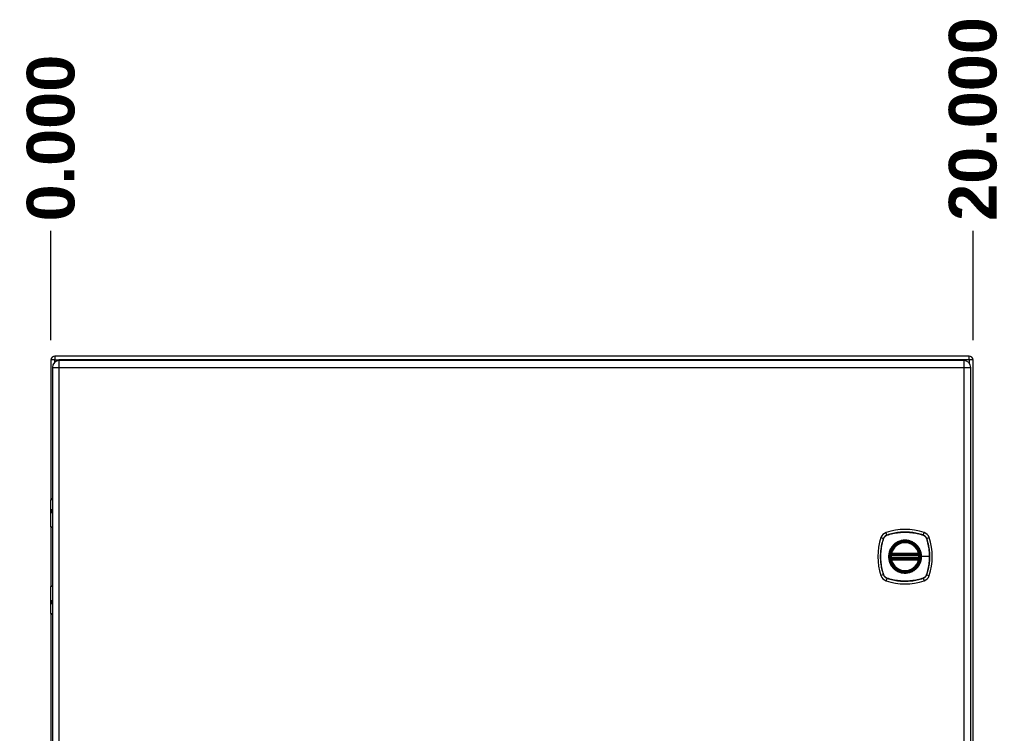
# Model space of a CAD drawing. Header units: inches. Extents: x 0 to 144, y -11 to 93.
# Tile 8 of 14: x 61 to 82, y 51 to 66. Entities that reach past the tile are written whole.
import ezdxf

# ---------------------------------------------------------------- set-up
doc = ezdxf.new("R2010")
doc.units = ezdxf.units.IN
doc.header["$LTSCALE"] = 8.616264
doc.header["$MEASUREMENT"] = 0
for name, color, linetype, lineweight in [('Dimensions(ANSI)', 7, 'Continuous', 25), ('Visible Edges(ANSI)', 7, 'Continuous', 25), ('Visible Tangent Edges(ANSI)', 7, 'Continuous', 25)]:
    doc.layers.add(name, color=color, linetype=linetype, lineweight=lineweight)
doc.styles.add('Dimension-ANSI', font='arialbd.ttf')
doc.dimstyles.new('INCH-ANSI-VERTICAL', dxfattribs={"dimscale": 8.616264, "dimtxt": 0.12, "dimasz": 0.098425, "dimexe": 0.04, "dimexo": 0.04, "dimgap": 0.031496, "dimtad": 0, "dimtih": 1, "dimtoh": 1, "dimdec": 3, "dimzin": 0, "dimdsep": 46, "dimtxsty": 'Dimension-ANSI', "dimcen": 0.09, "dimdle": 0.312, "dimclrd": 179, "dimclre": 179, "dimclrt": 7, "dimadec": 1, "dimazin": 0, "dimtfac": 1, "dimtdec": 3, "dimtofl": 0, "dimtmove": 0, "dimatfit": 3, "dimfxl": 1, "dimtolj": 1, "dimtzin": 4, "dimlwd": 25, "dimlwe": 25, "dimarcsym": 0})

# ---------------------------------------------------------------- blocks, each defined once
blk = doc.blocks.new('*D16')
at = {"layer": 'Defpoints', "color": 0, "linetype": 'Continuous', "transparency": 16777216}
for p in [(61.792, 61.817), (61.792, 59.103), (61.792, 59.103)]:
    blk.add_point(p, dxfattribs=at)
at = {"layer": 'Dimensions(ANSI)', "color": 179, "linetype": 'Continuous', "lineweight": 25, "true_color": 0x262658, "transparency": 16777216}
blk.add_line((61.792, 59.448), (61.792, 61.817), dxfattribs=at)
at = {"layer": 'Dimensions(ANSI)', "color": 7, "linetype": 'Continuous', "lineweight": 25, "transparency": 16777216, "insert": (61.792, 63.83), "char_height": 1.034, "attachment_point": 5, "rotation": 90, "style": 'Dimension-ANSI'}
blk.add_mtext('\\A1;0.000', dxfattribs=at)
blk = doc.blocks.new('*D17')
at = {"layer": 'Defpoints', "color": 0, "linetype": 'Continuous', "transparency": 16777216}
for p in [(81.794, 61.817), (61.792, 59.103), (81.794, 59.103)]:
    blk.add_point(p, dxfattribs=at)
at = {"layer": 'Dimensions(ANSI)', "color": 179, "linetype": 'Continuous', "lineweight": 25, "true_color": 0x262658, "transparency": 16777216}
blk.add_line((81.794, 59.448), (81.794, 61.817), dxfattribs=at)
at = {"layer": 'Dimensions(ANSI)', "color": 7, "linetype": 'Continuous', "lineweight": 25, "transparency": 16777216, "insert": (81.794, 64.244), "char_height": 1.034, "attachment_point": 5, "rotation": 90, "style": 'Dimension-ANSI'}
blk.add_mtext('\\A1;20.000', dxfattribs=at)

msp = doc.modelspace()

# ---------------------------------------------------------------- linework, layer by layer
at = {"layer": 'Visible Edges(ANSI)'}
for p, q in [((61.7924, 59.019), (61.7924, 55.9947)), ((81.7104, 59.103), (61.8764, 59.103)), ((81.598, 59.0045), (61.97, 59.0045)), ((81.7944, 39.185), (81.7944, 59.019)), ((61.824, 58.8585), (61.824, 39.3455)), ((81.744, 39.3455), (81.744, 58.8585)), ((61.7895, 55.3998), (61.7895, 55.9845)), ((61.8092, 56.0042), (61.824, 56.0042)), ((61.824, 55.76), (61.8208, 55.76)), ((61.8208, 55.7167), (61.824, 55.7167)), ((61.7924, 55.3907), (61.7924, 54.1174)), ((61.824, 55.384), (61.8053, 55.384)), ((80.0231, 54.7934), (80.6167, 54.7934)), ((80.6167, 54.7147), (80.0231, 54.7147)), ((80.0272, 54.8132), (80.6126, 54.8132)), ((80.6126, 54.6948), (80.0272, 54.6948)), ((61.7895, 53.5236), (61.7895, 54.1083)), ((61.8053, 54.1241), (61.824, 54.1241)), ((61.824, 53.7913), (61.8208, 53.7913)), ((61.8208, 53.748), (61.824, 53.748)), ((61.7924, 53.5134), (61.7924, 44.6905)), ((61.824, 53.5039), (61.8092, 53.5039))]:
    msp.add_line(p, q, dxfattribs=at)
at = {"layer": 'Visible Edges(ANSI)', "flags": 128}
for points in [[(80.0114, 54.8072), (80.0114, 54.8072), (80.0114, 54.807), (80.0113, 54.8068), (80.0113, 54.8064), (80.0112, 54.8059), (80.0111, 54.8053), (80.011, 54.8047), (80.0109, 54.8039), (80.0107, 54.8031), (80.0106, 54.8021), (80.0104, 54.8011), (80.0103, 54.8), (80.0101, 54.7988), (80.0099, 54.7976), (80.0097, 54.7963), (80.0095, 54.7949), (80.0094, 54.7935), (80.0092, 54.792), (80.009, 54.7905), (80.0088, 54.789), (80.0087, 54.7874), (80.0085, 54.7859), (80.0083, 54.7843), (80.0082, 54.7827)], [(80.0082, 54.7254), (80.0083, 54.7238), (80.0085, 54.7222), (80.0087, 54.7206), (80.0088, 54.719), (80.009, 54.7175), (80.0092, 54.716), (80.0094, 54.7145), (80.0096, 54.7131), (80.0097, 54.7118), (80.0099, 54.7105), (80.0101, 54.7092), (80.0103, 54.708), (80.0104, 54.7069), (80.0106, 54.7059), (80.0107, 54.705), (80.0109, 54.7041), (80.011, 54.7034), (80.0111, 54.7027), (80.0112, 54.7022), (80.0113, 54.7017), (80.0113, 54.7013), (80.0114, 54.7011), (80.0114, 54.7009), (80.0114, 54.7008)], [(80.6316, 54.7827), (80.6315, 54.7843), (80.6313, 54.7859), (80.6311, 54.7874), (80.631, 54.789), (80.6308, 54.7905), (80.6306, 54.792), (80.6304, 54.7935), (80.6302, 54.7949), (80.6301, 54.7963), (80.6299, 54.7976), (80.6297, 54.7988), (80.6295, 54.8), (80.6294, 54.8011), (80.6292, 54.8021), (80.6291, 54.8031), (80.6289, 54.8039), (80.6288, 54.8047), (80.6287, 54.8053), (80.6286, 54.8059), (80.6285, 54.8064), (80.6284, 54.8068), (80.6284, 54.807), (80.6284, 54.8072), (80.6284, 54.8072)], [(80.6284, 54.7008), (80.6284, 54.7009), (80.6284, 54.7011), (80.6284, 54.7013), (80.6285, 54.7017), (80.6286, 54.7022), (80.6287, 54.7027), (80.6288, 54.7034), (80.6289, 54.7041), (80.6291, 54.705), (80.6292, 54.7059), (80.6294, 54.7069), (80.6295, 54.708), (80.6297, 54.7092), (80.6299, 54.7105), (80.6301, 54.7118), (80.6302, 54.7131), (80.6304, 54.7145), (80.6306, 54.716), (80.6308, 54.7175), (80.631, 54.719), (80.6311, 54.7206), (80.6313, 54.7222), (80.6315, 54.7238), (80.6316, 54.7254)]]:
    msp.add_lwpolyline(points, dxfattribs=at)
at = {"layer": 'Visible Edges(ANSI)'}
for radius in [0.3199, 0.315]:
    msp.add_circle((80.3199, 54.754), radius, dxfattribs=at)
for centre, radius, start, end in [((61.8764, 59.019), 0.084, 90, 180), ((61.97, 58.8585), 0.146, 90, 180), ((81.598, 58.8585), 0.146, 0, 90), ((81.7104, 59.019), 0.084, 0, 90), ((61.8092, 55.9845), 0.0197, 90, 180), ((61.8053, 55.3998), 0.0157, 180, 270), ((80.3199, 54.065), 1.2797, 71.22784, 108.77216), ((81.0089, 54.754), 1.2797, 161.22784, 198.77216), ((79.9651, 55.1088), 0.1772, 108.77216, 161.22784), ((80.6747, 55.1088), 0.1772, 18.77216, 71.22784), ((79.6308, 54.754), 1.2797, 341.22784, 18.77216), ((80.3199, 54.754), 0.313, 13.63439, 166.36561), ((80.3199, 54.754), 0.313, 174.74991, 185.25009), ((80.0231, 54.8052), 0.0118, 170.21598, 270), ((80.0231, 54.7029), 0.0118, 90, 189.78402), ((80.3199, 54.754), 0.313, 166.36561, 170.21598), ((80.3199, 54.754), 0.313, 189.78402, 193.63439), ((80.0272, 54.825), 0.0118, 166.36561, 270), ((80.0272, 54.683), 0.0118, 90, 193.63439), ((80.3199, 54.754), 0.313, 193.63439, 346.36561), ((80.6126, 54.825), 0.0118, 270, 13.63439), ((80.6126, 54.683), 0.0118, 346.36561, 90), ((80.6167, 54.8052), 0.0118, 270, 9.78402), ((80.6167, 54.7029), 0.0118, 350.21598, 90), ((80.3199, 54.754), 0.313, 9.78402, 13.63439), ((80.3199, 54.754), 0.313, 346.36561, 350.21598), ((80.3199, 54.754), 0.313, 354.74991, 5.25009), ((79.9651, 54.3993), 0.1772, 198.77216, 251.22784), ((80.6747, 54.3993), 0.1772, 288.77216, 341.22784), ((61.8053, 54.1083), 0.0157, 90, 180), ((80.3199, 55.4431), 1.2797, 251.22784, 288.77216), ((61.8092, 53.5236), 0.0197, 180, 270)]:
    msp.add_arc(centre, radius, start, end, dxfattribs=at)
at = {"layer": 'Visible Tangent Edges(ANSI)'}
for p, q in [((61.8764, 59.019), (61.7924, 59.019)), ((61.8764, 59.103), (61.8764, 59.019)), ((61.8764, 58.9705), (61.8764, 59.019)), ((61.8764, 59.019), (61.9604, 59.019)), ((81.7104, 59.019), (61.9604, 59.019)), ((61.97, 58.8585), (61.97, 59.0045)), ((81.598, 59.0045), (81.598, 58.8585)), ((81.7104, 59.019), (81.7104, 59.103)), ((81.7944, 59.019), (81.7104, 59.019)), ((81.7104, 59.019), (81.7104, 58.9517)), ((61.824, 58.8585), (61.97, 58.8585)), ((61.97, 58.8585), (81.598, 58.8585)), ((61.97, 39.3455), (61.97, 58.8585)), ((81.598, 58.8585), (81.744, 58.8585)), ((81.598, 58.8585), (81.598, 39.3455)), ((61.824, 55.9845), (61.7895, 55.9845)), ((61.8122, 55.7699), (61.824, 55.7699)), ((61.824, 55.7069), (61.8122, 55.7069)), ((61.7895, 55.3998), (61.824, 55.3998)), ((79.7974, 55.1658), (79.8523, 55.1472)), ((79.8542, 55.1461), (79.8543, 55.1465)), ((79.9268, 55.2217), (79.9081, 55.2766)), ((79.9274, 55.2196), (79.9279, 55.2197)), ((80.7119, 55.2197), (80.7123, 55.2196)), ((80.713, 55.2217), (80.7317, 55.2766)), ((80.7855, 55.1465), (80.7856, 55.1461)), ((80.7875, 55.1472), (80.8424, 55.1658)), ((80.0199, 54.7816), (80.0082, 54.7827)), ((80.0199, 54.7265), (80.0082, 54.7254)), ((80.0174, 54.8062), (80.0114, 54.8072)), ((80.0114, 54.7008), (80.0174, 54.7019)), ((80.0157, 54.8278), (80.0272, 54.825)), ((80.0272, 54.683), (80.0157, 54.6803)), ((80.0199, 54.7816), (80.6198, 54.7816)), ((80.6198, 54.7265), (80.0199, 54.7265)), ((80.0231, 54.7934), (80.0231, 54.8035)), ((80.0231, 54.7046), (80.0231, 54.7147)), ((80.0272, 54.8132), (80.0272, 54.825)), ((80.6126, 54.825), (80.0272, 54.825)), ((80.0272, 54.8033), (80.0272, 54.8132)), ((80.0272, 54.8033), (80.6126, 54.8033)), ((80.0272, 54.6948), (80.0272, 54.7048)), ((80.6126, 54.7048), (80.0272, 54.7048)), ((80.0272, 54.683), (80.0272, 54.6948)), ((80.0272, 54.683), (80.6126, 54.683)), ((80.6126, 54.825), (80.6241, 54.8278)), ((80.6126, 54.825), (80.6126, 54.8132)), ((80.6126, 54.8132), (80.6126, 54.8033)), ((80.6126, 54.7048), (80.6126, 54.6948)), ((80.6126, 54.6948), (80.6126, 54.683)), ((80.6241, 54.6803), (80.6126, 54.683)), ((80.6167, 54.8035), (80.6167, 54.7934)), ((80.6167, 54.7147), (80.6167, 54.7046)), ((80.6316, 54.7827), (80.6198, 54.7816)), ((80.6316, 54.7254), (80.6198, 54.7265)), ((80.6284, 54.8072), (80.6224, 54.8062)), ((80.6224, 54.7019), (80.6284, 54.7008)), ((80.6721, 54.754), (80.6768, 54.754)), ((80.8508, 54.754), (80.6768, 54.754)), ((79.8523, 54.3609), (79.7974, 54.3422)), ((79.8543, 54.3616), (79.8542, 54.362)), ((79.9268, 54.2864), (79.9081, 54.2315)), ((79.9279, 54.2883), (79.9274, 54.2885)), ((80.7123, 54.2885), (80.7119, 54.2883)), ((80.713, 54.2864), (80.7317, 54.2315)), ((80.7856, 54.362), (80.7855, 54.3616)), ((80.7875, 54.3609), (80.8424, 54.3422)), ((61.824, 54.1083), (61.7895, 54.1083)), ((61.8122, 53.8012), (61.824, 53.8012)), ((61.824, 53.7382), (61.8122, 53.7382)), ((61.7895, 53.5236), (61.824, 53.5236))]:
    msp.add_line(p, q, dxfattribs=at)
at = {"layer": 'Visible Tangent Edges(ANSI)', "flags": 128}
for points in [[(61.8122, 55.7699), (61.81, 55.7697), (61.808, 55.769), (61.8062, 55.7678), (61.8045, 55.7661), (61.803, 55.7639), (61.8017, 55.7613), (61.8006, 55.7582), (61.7997, 55.7547), (61.799, 55.7509), (61.7985, 55.7469), (61.7982, 55.7427), (61.7981, 55.7384), (61.7982, 55.7341), (61.7985, 55.7298), (61.799, 55.7258), (61.7997, 55.722), (61.8006, 55.7186), (61.8017, 55.7155), (61.803, 55.7129), (61.8045, 55.7107), (61.8062, 55.709), (61.8081, 55.7079), (61.8101, 55.7071), (61.8122, 55.7069)], [(61.8208, 55.7167), (61.8188, 55.7169), (61.8169, 55.7174), (61.8152, 55.7182), (61.8136, 55.7194), (61.8122, 55.7208), (61.8109, 55.7226), (61.8099, 55.7248), (61.809, 55.7271), (61.8083, 55.7297), (61.8079, 55.7325), (61.8076, 55.7354), (61.8075, 55.7384), (61.8076, 55.7413), (61.8079, 55.7442), (61.8083, 55.747), (61.809, 55.7496), (61.8098, 55.752), (61.8109, 55.7541), (61.8121, 55.7559), (61.8136, 55.7574), (61.8152, 55.7586), (61.8169, 55.7594), (61.8188, 55.7599), (61.8208, 55.76)], [(79.8523, 55.1472), (79.842, 55.1155), (79.8327, 55.0835), (79.8241, 55.0512), (79.8165, 55.0186), (79.8097, 54.9858), (79.8039, 54.9529), (79.7989, 54.9198), (79.7948, 54.8865), (79.7917, 54.8533), (79.7895, 54.8199), (79.7881, 54.7866), (79.7877, 54.7533), (79.7882, 54.72), (79.7895, 54.6868), (79.7918, 54.6535), (79.795, 54.6204), (79.799, 54.5873), (79.804, 54.5544), (79.8098, 54.5216), (79.8166, 54.489), (79.8242, 54.4566), (79.8327, 54.4245), (79.842, 54.3926), (79.8523, 54.3609)], [(79.8542, 54.362), (79.8439, 54.3936), (79.8345, 54.4254), (79.8259, 54.4574), (79.8182, 54.4897), (79.8114, 54.5222), (79.8055, 54.5549), (79.8005, 54.5877), (79.7964, 54.6207), (79.7932, 54.6537), (79.7909, 54.6869), (79.7895, 54.7201), (79.789, 54.7533), (79.7894, 54.7865), (79.7908, 54.8198), (79.7931, 54.853), (79.7963, 54.8862), (79.8004, 54.9194), (79.8054, 54.9524), (79.8113, 54.9853), (79.8181, 55.0179), (79.8258, 55.0504), (79.8344, 55.0826), (79.8439, 55.1145), (79.8542, 55.1461)], [(79.9268, 55.2217), (79.9225, 55.2201), (79.9182, 55.2184), (79.9141, 55.2166), (79.91, 55.2146), (79.906, 55.2124), (79.9021, 55.2101), (79.8983, 55.2076), (79.8946, 55.205), (79.8909, 55.2023), (79.8874, 55.1994), (79.884, 55.1963), (79.8807, 55.1932), (79.8776, 55.1899), (79.8746, 55.1865), (79.8717, 55.183), (79.8689, 55.1794), (79.8663, 55.1757), (79.8638, 55.1718), (79.8615, 55.1679), (79.8594, 55.1639), (79.8573, 55.1598), (79.8555, 55.1557), (79.8538, 55.1515), (79.8523, 55.1472)], [(79.8543, 55.1465), (79.8559, 55.1507), (79.8576, 55.1548), (79.8594, 55.1589), (79.8614, 55.1628), (79.8636, 55.1668), (79.8659, 55.1706), (79.8683, 55.1743), (79.8709, 55.1779), (79.8736, 55.1815), (79.8764, 55.1849), (79.8794, 55.1882), (79.8825, 55.1915), (79.8857, 55.1945), (79.889, 55.1975), (79.8924, 55.2003), (79.896, 55.2031), (79.8996, 55.2056), (79.9034, 55.2081), (79.9072, 55.2104), (79.9111, 55.2125), (79.9151, 55.2145), (79.9191, 55.2164), (79.9233, 55.2181), (79.9274, 55.2196)], [(80.713, 55.2217), (80.6813, 55.2319), (80.6493, 55.2413), (80.617, 55.2498), (80.5845, 55.2574), (80.5517, 55.2642), (80.5187, 55.2701), (80.4856, 55.275), (80.4524, 55.2791), (80.4191, 55.2822), (80.3858, 55.2845), (80.3525, 55.2858), (80.3192, 55.2862), (80.2859, 55.2858), (80.2526, 55.2844), (80.2194, 55.2821), (80.1862, 55.279), (80.1532, 55.2749), (80.1202, 55.2699), (80.0875, 55.2641), (80.0549, 55.2574), (80.0225, 55.2497), (79.9903, 55.2412), (79.9584, 55.2319), (79.9268, 55.2217)], [(79.9279, 55.2197), (79.9594, 55.23), (79.9912, 55.2395), (80.0233, 55.248), (80.0556, 55.2557), (80.0881, 55.2625), (80.1207, 55.2684), (80.1536, 55.2734), (80.1865, 55.2775), (80.2196, 55.2808), (80.2528, 55.2831), (80.286, 55.2844), (80.3192, 55.2849), (80.3524, 55.2845), (80.3856, 55.2831), (80.4189, 55.2809), (80.4521, 55.2777), (80.4852, 55.2736), (80.5183, 55.2686), (80.5511, 55.2626), (80.5838, 55.2558), (80.6163, 55.2481), (80.6484, 55.2395), (80.6803, 55.23), (80.7119, 55.2197)], [(80.5475, 55.0287), (80.5313, 55.0413), (80.5144, 55.053), (80.4969, 55.0637), (80.4787, 55.0734), (80.46, 55.0821), (80.4408, 55.0897), (80.4213, 55.0962), (80.4015, 55.1015), (80.3814, 55.1056), (80.361, 55.1085), (80.3405, 55.1103), (80.3198, 55.1109), (80.2992, 55.1104), (80.2786, 55.1085), (80.2583, 55.1055), (80.2381, 55.1014), (80.2182, 55.0961), (80.1986, 55.0896), (80.1795, 55.082), (80.1608, 55.0734), (80.1427, 55.0637), (80.1252, 55.053), (80.1084, 55.0413), (80.0923, 55.0287)], [(80.7123, 55.2196), (80.7165, 55.2181), (80.7207, 55.2164), (80.7247, 55.2145), (80.7287, 55.2125), (80.7326, 55.2104), (80.7364, 55.2081), (80.7402, 55.2056), (80.7438, 55.2031), (80.7473, 55.2003), (80.7508, 55.1975), (80.7541, 55.1945), (80.7573, 55.1915), (80.7604, 55.1882), (80.7634, 55.1849), (80.7662, 55.1815), (80.7689, 55.1779), (80.7715, 55.1743), (80.7739, 55.1706), (80.7762, 55.1668), (80.7784, 55.1629), (80.7804, 55.1589), (80.7822, 55.1548), (80.7839, 55.1507), (80.7855, 55.1465)], [(80.7875, 55.1472), (80.786, 55.1515), (80.7843, 55.1557), (80.7824, 55.1598), (80.7804, 55.1639), (80.7783, 55.1679), (80.776, 55.1718), (80.7735, 55.1757), (80.7709, 55.1794), (80.7681, 55.183), (80.7652, 55.1865), (80.7622, 55.1899), (80.759, 55.1932), (80.7558, 55.1963), (80.7524, 55.1994), (80.7489, 55.2023), (80.7452, 55.205), (80.7415, 55.2076), (80.7377, 55.2101), (80.7338, 55.2124), (80.7298, 55.2146), (80.7257, 55.2166), (80.7215, 55.2184), (80.7173, 55.2201), (80.713, 55.2217)], [(80.7856, 55.1461), (80.7909, 55.1303), (80.7959, 55.1145), (80.8007, 55.0986), (80.8053, 55.0827), (80.8097, 55.0667), (80.8139, 55.0506), (80.8179, 55.0345), (80.8216, 55.0183), (80.8251, 55.002), (80.8284, 54.9857), (80.8315, 54.9693), (80.8343, 54.9529), (80.8369, 54.9365), (80.8393, 54.92), (80.8415, 54.9035), (80.8435, 54.8869), (80.8452, 54.8703), (80.8467, 54.8537), (80.8479, 54.8371), (80.8489, 54.8205), (80.8497, 54.8039), (80.8503, 54.7873), (80.8507, 54.7706), (80.8508, 54.754)], [(80.7875, 54.3609), (80.7977, 54.3926), (80.8071, 54.4246), (80.8156, 54.4568), (80.8233, 54.4894), (80.83, 54.5221), (80.8359, 54.5551), (80.8409, 54.5882), (80.8449, 54.6214), (80.8481, 54.6546), (80.8503, 54.6879), (80.8517, 54.7212), (80.8521, 54.7545), (80.8516, 54.7878), (80.8503, 54.8211), (80.848, 54.8543), (80.8448, 54.8875), (80.8408, 54.9207), (80.8358, 54.9536), (80.8299, 54.9865), (80.8232, 55.0191), (80.8156, 55.0515), (80.8071, 55.0836), (80.7977, 55.1155), (80.7875, 55.1472)], [(80.0453, 54.9816), (80.0326, 54.9655), (80.0209, 54.9486), (80.0102, 54.9311), (80.0004, 54.9129), (79.9918, 54.8942), (79.9842, 54.875), (79.9777, 54.8555), (79.9725, 54.8356), (79.9683, 54.8154), (79.9654, 54.7951), (79.9636, 54.7745), (79.963, 54.7539), (79.9636, 54.7333), (79.9654, 54.7128), (79.9683, 54.6925), (79.9725, 54.6724), (79.9778, 54.6525), (79.9843, 54.6328), (79.9919, 54.6136), (80.0005, 54.5949), (80.0102, 54.5769), (80.0209, 54.5594), (80.0326, 54.5426), (80.0453, 54.5265)], [(80.6721, 54.754), (80.6601, 54.6627), (80.6249, 54.5777), (80.5689, 54.5045), (80.496, 54.4489), (80.4109, 54.4138), (80.3195, 54.4019), (80.2284, 54.4139), (80.1433, 54.4492), (80.0704, 54.5051), (80.0148, 54.5778), (79.9797, 54.663), (79.9677, 54.7542), (79.9797, 54.8455), (80.015, 54.9307), (80.0709, 55.0035), (80.1436, 55.0591), (80.2287, 55.0942), (80.3201, 55.1062), (80.4114, 55.0942), (80.4964, 55.0589), (80.5693, 55.0031), (80.6251, 54.9302), (80.6601, 54.8452), (80.6721, 54.754)], [(80.0923, 55.0287), (80.0902, 55.0269), (80.0881, 55.0251), (80.086, 55.0233), (80.0839, 55.0215), (80.0818, 55.0196), (80.0797, 55.0177), (80.0777, 55.0159), (80.0757, 55.014), (80.0737, 55.0121), (80.0717, 55.0101), (80.0697, 55.0082), (80.0677, 55.0062), (80.0657, 55.0043), (80.0638, 55.0023), (80.0619, 55.0003), (80.06, 54.9983), (80.0581, 54.9962), (80.0562, 54.9942), (80.0543, 54.9921), (80.0525, 54.9901), (80.0507, 54.988), (80.0488, 54.9859), (80.047, 54.9838), (80.0453, 54.9816)], [(80.5945, 54.9816), (80.5928, 54.9838), (80.591, 54.9859), (80.5891, 54.988), (80.5873, 54.9901), (80.5855, 54.9921), (80.5836, 54.9942), (80.5817, 54.9962), (80.5798, 54.9983), (80.5779, 55.0003), (80.576, 55.0023), (80.574, 55.0043), (80.5721, 55.0062), (80.5701, 55.0082), (80.5681, 55.0101), (80.5661, 55.0121), (80.5641, 55.014), (80.5621, 55.0159), (80.56, 55.0177), (80.558, 55.0196), (80.5559, 55.0215), (80.5538, 55.0233), (80.5517, 55.0251), (80.5496, 55.0269), (80.5475, 55.0287)], [(80.6768, 54.754), (80.6767, 54.7643), (80.6762, 54.7746), (80.6755, 54.7848), (80.6744, 54.7951), (80.6731, 54.8053), (80.6714, 54.8155), (80.6695, 54.8256), (80.6673, 54.8357), (80.6648, 54.8457), (80.662, 54.8556), (80.6589, 54.8654), (80.6556, 54.8751), (80.652, 54.8847), (80.648, 54.8942), (80.6438, 54.9036), (80.6394, 54.9129), (80.6347, 54.922), (80.6297, 54.931), (80.6244, 54.9399), (80.6189, 54.9486), (80.6132, 54.9571), (80.6072, 54.9655), (80.601, 54.9736), (80.5945, 54.9816)], [(80.0157, 54.8278), (80.0155, 54.8269), (80.0153, 54.826), (80.0151, 54.825), (80.015, 54.8241), (80.0148, 54.8231), (80.0147, 54.8222), (80.0147, 54.8212), (80.0146, 54.8203), (80.0146, 54.8193), (80.0146, 54.8184), (80.0146, 54.8174), (80.0146, 54.8165), (80.0147, 54.8155), (80.0148, 54.8146), (80.0149, 54.8137), (80.0151, 54.8128), (80.0152, 54.8119), (80.0155, 54.811), (80.0157, 54.8102), (80.016, 54.8093), (80.0163, 54.8085), (80.0166, 54.8077), (80.017, 54.8069), (80.0174, 54.8062)], [(80.0174, 54.7019), (80.017, 54.7011), (80.0166, 54.7004), (80.0163, 54.6996), (80.016, 54.6988), (80.0157, 54.6979), (80.0155, 54.6971), (80.0152, 54.6962), (80.0151, 54.6953), (80.0149, 54.6944), (80.0148, 54.6935), (80.0147, 54.6925), (80.0146, 54.6916), (80.0146, 54.6907), (80.0146, 54.6897), (80.0146, 54.6888), (80.0146, 54.6878), (80.0147, 54.6869), (80.0147, 54.6859), (80.0148, 54.685), (80.015, 54.684), (80.0151, 54.6831), (80.0153, 54.6821), (80.0155, 54.6812), (80.0157, 54.6803)], [(80.0174, 54.8062), (80.0176, 54.806), (80.0178, 54.8059), (80.018, 54.8057), (80.0182, 54.8056), (80.0184, 54.8054), (80.0186, 54.8053), (80.0188, 54.8052), (80.019, 54.805), (80.0193, 54.8049), (80.0195, 54.8048), (80.0197, 54.8046), (80.02, 54.8045), (80.0202, 54.8044), (80.0205, 54.8043), (80.0207, 54.8042), (80.021, 54.8041), (80.0212, 54.804), (80.0215, 54.8039), (80.0217, 54.8038), (80.022, 54.8037), (80.0223, 54.8037), (80.0225, 54.8036), (80.0228, 54.8036), (80.0231, 54.8035)], [(80.0231, 54.7046), (80.0228, 54.7045), (80.0225, 54.7045), (80.0223, 54.7044), (80.022, 54.7043), (80.0217, 54.7043), (80.0215, 54.7042), (80.0212, 54.7041), (80.021, 54.704), (80.0207, 54.7039), (80.0205, 54.7038), (80.0202, 54.7037), (80.02, 54.7036), (80.0197, 54.7035), (80.0195, 54.7033), (80.0193, 54.7032), (80.019, 54.7031), (80.0188, 54.7029), (80.0186, 54.7028), (80.0184, 54.7026), (80.0182, 54.7025), (80.018, 54.7023), (80.0178, 54.7022), (80.0176, 54.702), (80.0174, 54.7019)], [(80.0199, 54.7816), (80.0201, 54.7824), (80.0202, 54.7831), (80.0204, 54.7839), (80.0206, 54.7846), (80.0207, 54.7854), (80.0209, 54.7861), (80.0211, 54.7868), (80.0213, 54.7875), (80.0214, 54.7881), (80.0216, 54.7888), (80.0218, 54.7894), (80.0219, 54.7899), (80.0221, 54.7905), (80.0223, 54.791), (80.0224, 54.7914), (80.0225, 54.7918), (80.0227, 54.7922), (80.0228, 54.7925), (80.0228, 54.7928), (80.0229, 54.793), (80.023, 54.7932), (80.023, 54.7933), (80.0231, 54.7934), (80.0231, 54.7934)], [(80.0231, 54.7147), (80.0231, 54.7147), (80.023, 54.7148), (80.023, 54.7149), (80.0229, 54.7151), (80.0228, 54.7153), (80.0228, 54.7156), (80.0227, 54.7159), (80.0225, 54.7162), (80.0224, 54.7167), (80.0223, 54.7171), (80.0221, 54.7176), (80.022, 54.7181), (80.0218, 54.7187), (80.0216, 54.7193), (80.0214, 54.7199), (80.0213, 54.7206), (80.0211, 54.7213), (80.0209, 54.722), (80.0207, 54.7227), (80.0206, 54.7234), (80.0204, 54.7242), (80.0202, 54.7249), (80.0201, 54.7257), (80.0199, 54.7265)], [(80.0231, 54.8035), (80.0232, 54.8035), (80.0234, 54.8035), (80.0236, 54.8035), (80.0237, 54.8034), (80.0239, 54.8034), (80.0241, 54.8034), (80.0243, 54.8034), (80.0244, 54.8034), (80.0246, 54.8034), (80.0248, 54.8034), (80.0249, 54.8034), (80.0251, 54.8034), (80.0253, 54.8034), (80.0255, 54.8034), (80.0256, 54.8033), (80.0258, 54.8033), (80.026, 54.8033), (80.0261, 54.8033), (80.0263, 54.8033), (80.0265, 54.8033), (80.0267, 54.8033), (80.0268, 54.8033), (80.027, 54.8033), (80.0272, 54.8033)], [(80.0272, 54.7048), (80.027, 54.7048), (80.0268, 54.7048), (80.0267, 54.7048), (80.0265, 54.7048), (80.0263, 54.7047), (80.0261, 54.7047), (80.026, 54.7047), (80.0258, 54.7047), (80.0256, 54.7047), (80.0255, 54.7047), (80.0253, 54.7047), (80.0251, 54.7047), (80.0249, 54.7047), (80.0248, 54.7047), (80.0246, 54.7047), (80.0244, 54.7047), (80.0243, 54.7047), (80.0241, 54.7047), (80.0239, 54.7046), (80.0237, 54.7046), (80.0236, 54.7046), (80.0234, 54.7046), (80.0232, 54.7046), (80.0231, 54.7046)], [(80.5945, 54.5265), (80.601, 54.5345), (80.6072, 54.5427), (80.6132, 54.551), (80.619, 54.5596), (80.6245, 54.5683), (80.6297, 54.5772), (80.6347, 54.5862), (80.6394, 54.5953), (80.6439, 54.6046), (80.6481, 54.614), (80.652, 54.6234), (80.6556, 54.633), (80.659, 54.6427), (80.662, 54.6526), (80.6648, 54.6624), (80.6673, 54.6724), (80.6695, 54.6825), (80.6715, 54.6926), (80.6731, 54.7028), (80.6744, 54.713), (80.6755, 54.7233), (80.6762, 54.7336), (80.6767, 54.7438), (80.6768, 54.754)], [(80.6126, 54.8033), (80.6128, 54.8033), (80.613, 54.8033), (80.6131, 54.8033), (80.6133, 54.8033), (80.6135, 54.8033), (80.6136, 54.8033), (80.6138, 54.8033), (80.614, 54.8033), (80.6142, 54.8033), (80.6143, 54.8034), (80.6145, 54.8034), (80.6147, 54.8034), (80.6149, 54.8034), (80.615, 54.8034), (80.6152, 54.8034), (80.6154, 54.8034), (80.6155, 54.8034), (80.6157, 54.8034), (80.6159, 54.8034), (80.616, 54.8034), (80.6162, 54.8035), (80.6164, 54.8035), (80.6166, 54.8035), (80.6167, 54.8035)], [(80.6167, 54.7046), (80.6166, 54.7046), (80.6164, 54.7046), (80.6162, 54.7046), (80.616, 54.7046), (80.6159, 54.7046), (80.6157, 54.7047), (80.6155, 54.7047), (80.6154, 54.7047), (80.6152, 54.7047), (80.615, 54.7047), (80.6149, 54.7047), (80.6147, 54.7047), (80.6145, 54.7047), (80.6143, 54.7047), (80.6142, 54.7047), (80.614, 54.7047), (80.6138, 54.7047), (80.6136, 54.7047), (80.6135, 54.7047), (80.6133, 54.7048), (80.6131, 54.7048), (80.613, 54.7048), (80.6128, 54.7048), (80.6126, 54.7048)], [(80.6167, 54.8035), (80.617, 54.8036), (80.6173, 54.8036), (80.6175, 54.8037), (80.6178, 54.8037), (80.6181, 54.8038), (80.6183, 54.8039), (80.6186, 54.804), (80.6188, 54.8041), (80.6191, 54.8042), (80.6193, 54.8043), (80.6196, 54.8044), (80.6198, 54.8045), (80.6201, 54.8046), (80.6203, 54.8047), (80.6205, 54.8049), (80.6208, 54.805), (80.621, 54.8051), (80.6212, 54.8053), (80.6214, 54.8054), (80.6216, 54.8056), (80.6218, 54.8057), (80.622, 54.8059), (80.6222, 54.806), (80.6224, 54.8062)], [(80.6167, 54.7934), (80.6167, 54.7934), (80.6168, 54.7933), (80.6168, 54.7932), (80.6169, 54.793), (80.6169, 54.7928), (80.617, 54.7925), (80.6171, 54.7922), (80.6173, 54.7918), (80.6174, 54.7914), (80.6175, 54.791), (80.6177, 54.7905), (80.6178, 54.7899), (80.618, 54.7894), (80.6182, 54.7888), (80.6184, 54.7881), (80.6185, 54.7875), (80.6187, 54.7868), (80.6189, 54.7861), (80.6191, 54.7854), (80.6192, 54.7846), (80.6194, 54.7839), (80.6195, 54.7831), (80.6197, 54.7824), (80.6198, 54.7816)], [(80.6198, 54.7265), (80.6197, 54.7257), (80.6195, 54.7249), (80.6194, 54.7242), (80.6192, 54.7234), (80.619, 54.7227), (80.6189, 54.722), (80.6187, 54.7213), (80.6185, 54.7206), (80.6183, 54.7199), (80.6182, 54.7193), (80.618, 54.7187), (80.6178, 54.7181), (80.6177, 54.7176), (80.6175, 54.7171), (80.6174, 54.7167), (80.6173, 54.7162), (80.6171, 54.7159), (80.617, 54.7156), (80.6169, 54.7153), (80.6169, 54.7151), (80.6168, 54.7149), (80.6168, 54.7148), (80.6167, 54.7147), (80.6167, 54.7147)], [(80.6224, 54.7019), (80.6222, 54.702), (80.622, 54.7022), (80.6218, 54.7023), (80.6216, 54.7025), (80.6214, 54.7026), (80.6212, 54.7028), (80.621, 54.7029), (80.6208, 54.7031), (80.6205, 54.7032), (80.6203, 54.7033), (80.6201, 54.7034), (80.6198, 54.7036), (80.6196, 54.7037), (80.6193, 54.7038), (80.6191, 54.7039), (80.6188, 54.704), (80.6186, 54.7041), (80.6183, 54.7042), (80.6181, 54.7043), (80.6178, 54.7043), (80.6175, 54.7044), (80.6173, 54.7045), (80.617, 54.7045), (80.6167, 54.7046)], [(80.6224, 54.8062), (80.6228, 54.8069), (80.6232, 54.8077), (80.6235, 54.8085), (80.6238, 54.8093), (80.6241, 54.8102), (80.6243, 54.811), (80.6245, 54.8119), (80.6247, 54.8128), (80.6249, 54.8137), (80.625, 54.8146), (80.6251, 54.8155), (80.6252, 54.8165), (80.6252, 54.8174), (80.6252, 54.8184), (80.6252, 54.8193), (80.6252, 54.8203), (80.6251, 54.8212), (80.6251, 54.8222), (80.625, 54.8231), (80.6248, 54.8241), (80.6247, 54.825), (80.6245, 54.826), (80.6243, 54.8269), (80.6241, 54.8278)], [(80.6241, 54.6803), (80.6243, 54.6812), (80.6245, 54.6821), (80.6247, 54.6831), (80.6248, 54.684), (80.625, 54.685), (80.6251, 54.6859), (80.6251, 54.6869), (80.6252, 54.6878), (80.6252, 54.6888), (80.6252, 54.6897), (80.6252, 54.6907), (80.6252, 54.6916), (80.6251, 54.6925), (80.625, 54.6935), (80.6249, 54.6944), (80.6247, 54.6953), (80.6245, 54.6962), (80.6243, 54.6971), (80.6241, 54.6979), (80.6238, 54.6988), (80.6235, 54.6996), (80.6232, 54.7004), (80.6228, 54.7011), (80.6224, 54.7019)], [(80.8508, 54.754), (80.8507, 54.7375), (80.8503, 54.7209), (80.8498, 54.7043), (80.849, 54.6877), (80.8479, 54.6711), (80.8467, 54.6545), (80.8452, 54.6379), (80.8435, 54.6213), (80.8415, 54.6048), (80.8394, 54.5883), (80.837, 54.5718), (80.8343, 54.5553), (80.8315, 54.5389), (80.8284, 54.5225), (80.8251, 54.5062), (80.8216, 54.4899), (80.8179, 54.4737), (80.8139, 54.4575), (80.8097, 54.4414), (80.8053, 54.4254), (80.8007, 54.4094), (80.7959, 54.3935), (80.7909, 54.3778), (80.7856, 54.362)], [(80.0453, 54.5265), (80.047, 54.5243), (80.0488, 54.5222), (80.0506, 54.5201), (80.0525, 54.518), (80.0543, 54.516), (80.0562, 54.5139), (80.0581, 54.5119), (80.06, 54.5098), (80.0619, 54.5078), (80.0638, 54.5058), (80.0657, 54.5038), (80.0677, 54.5019), (80.0697, 54.4999), (80.0716, 54.498), (80.0736, 54.496), (80.0757, 54.4941), (80.0777, 54.4922), (80.0797, 54.4903), (80.0818, 54.4885), (80.0839, 54.4866), (80.086, 54.4848), (80.0881, 54.483), (80.0902, 54.4812), (80.0923, 54.4794)], [(80.0923, 54.4794), (80.1085, 54.4668), (80.1254, 54.4551), (80.1429, 54.4444), (80.1611, 54.4347), (80.1798, 54.426), (80.1989, 54.4184), (80.2185, 54.4119), (80.2383, 54.4066), (80.2584, 54.4025), (80.2787, 54.3995), (80.2992, 54.3977), (80.3199, 54.3971), (80.3405, 54.3977), (80.3611, 54.3995), (80.3815, 54.4025), (80.4016, 54.4067), (80.4215, 54.412), (80.4411, 54.4184), (80.4602, 54.426), (80.4789, 54.4346), (80.497, 54.4444), (80.5145, 54.4551), (80.5314, 54.4668), (80.5475, 54.4794)], [(80.5475, 54.4794), (80.5496, 54.4812), (80.5517, 54.483), (80.5538, 54.4848), (80.5559, 54.4866), (80.558, 54.4885), (80.56, 54.4903), (80.5621, 54.4922), (80.5641, 54.4941), (80.5661, 54.496), (80.5681, 54.4979), (80.5701, 54.4999), (80.5721, 54.5018), (80.574, 54.5038), (80.576, 54.5058), (80.5779, 54.5078), (80.5798, 54.5098), (80.5817, 54.5118), (80.5836, 54.5139), (80.5854, 54.5159), (80.5873, 54.518), (80.5891, 54.5201), (80.5909, 54.5222), (80.5927, 54.5243), (80.5945, 54.5265)], [(79.8523, 54.3609), (79.8538, 54.3566), (79.8555, 54.3524), (79.8573, 54.3482), (79.8594, 54.3442), (79.8615, 54.3402), (79.8638, 54.3362), (79.8663, 54.3324), (79.8689, 54.3287), (79.8717, 54.3251), (79.8746, 54.3216), (79.8776, 54.3182), (79.8807, 54.3149), (79.884, 54.3117), (79.8874, 54.3087), (79.8909, 54.3058), (79.8946, 54.3031), (79.8983, 54.3005), (79.9021, 54.298), (79.906, 54.2957), (79.91, 54.2935), (79.9141, 54.2915), (79.9183, 54.2896), (79.9225, 54.2879), (79.9268, 54.2864)], [(79.9274, 54.2885), (79.9233, 54.29), (79.9191, 54.2917), (79.9151, 54.2936), (79.9111, 54.2956), (79.9072, 54.2977), (79.9034, 54.3), (79.8996, 54.3025), (79.896, 54.305), (79.8924, 54.3077), (79.889, 54.3106), (79.8857, 54.3135), (79.8825, 54.3166), (79.8794, 54.3198), (79.8764, 54.3232), (79.8736, 54.3266), (79.8709, 54.3301), (79.8683, 54.3338), (79.8659, 54.3375), (79.8636, 54.3413), (79.8614, 54.3452), (79.8594, 54.3492), (79.8576, 54.3533), (79.8559, 54.3574), (79.8543, 54.3616)], [(79.9268, 54.2864), (79.9584, 54.2762), (79.9905, 54.2668), (80.0228, 54.2583), (80.0553, 54.2506), (80.0881, 54.2439), (80.1211, 54.238), (80.1542, 54.2331), (80.1874, 54.229), (80.2207, 54.2258), (80.254, 54.2236), (80.2873, 54.2223), (80.3206, 54.2218), (80.3539, 54.2223), (80.3872, 54.2237), (80.4204, 54.226), (80.4536, 54.2291), (80.4866, 54.2332), (80.5195, 54.2381), (80.5523, 54.244), (80.5849, 54.2507), (80.6173, 54.2583), (80.6495, 54.2668), (80.6814, 54.2762), (80.713, 54.2864)], [(80.7119, 54.2883), (80.6804, 54.278), (80.6486, 54.2686), (80.6165, 54.2601), (80.5842, 54.2524), (80.5517, 54.2456), (80.5191, 54.2397), (80.4862, 54.2346), (80.4533, 54.2305), (80.4202, 54.2273), (80.387, 54.225), (80.3538, 54.2236), (80.3206, 54.2232), (80.2874, 54.2236), (80.2542, 54.2249), (80.2209, 54.2272), (80.1877, 54.2304), (80.1546, 54.2345), (80.1215, 54.2395), (80.0887, 54.2455), (80.056, 54.2523), (80.0235, 54.26), (79.9913, 54.2686), (79.9594, 54.278), (79.9279, 54.2883)], [(80.7855, 54.3616), (80.7839, 54.3574), (80.7822, 54.3533), (80.7804, 54.3492), (80.7784, 54.3452), (80.7762, 54.3413), (80.7739, 54.3375), (80.7715, 54.3338), (80.7689, 54.3301), (80.7662, 54.3266), (80.7634, 54.3232), (80.7604, 54.3198), (80.7573, 54.3166), (80.7541, 54.3135), (80.7508, 54.3106), (80.7473, 54.3077), (80.7438, 54.305), (80.7402, 54.3024), (80.7364, 54.3), (80.7326, 54.2977), (80.7287, 54.2956), (80.7247, 54.2936), (80.7207, 54.2917), (80.7165, 54.29), (80.7123, 54.2885)], [(80.713, 54.2864), (80.7173, 54.2879), (80.7215, 54.2896), (80.7257, 54.2915), (80.7298, 54.2935), (80.7338, 54.2957), (80.7377, 54.298), (80.7415, 54.3005), (80.7452, 54.3031), (80.7489, 54.3058), (80.7524, 54.3087), (80.7558, 54.3117), (80.759, 54.3149), (80.7622, 54.3182), (80.7652, 54.3216), (80.7681, 54.3251), (80.7709, 54.3287), (80.7735, 54.3324), (80.7759, 54.3362), (80.7783, 54.3402), (80.7804, 54.3442), (80.7824, 54.3482), (80.7843, 54.3524), (80.786, 54.3566), (80.7875, 54.3609)], [(61.8122, 53.8012), (61.8101, 53.8009), (61.8081, 53.8002), (61.8062, 53.799), (61.8045, 53.7973), (61.803, 53.7952), (61.8017, 53.7926), (61.8006, 53.7895), (61.7997, 53.7861), (61.799, 53.7823), (61.7985, 53.7782), (61.7982, 53.774), (61.7981, 53.7697), (61.7982, 53.7654), (61.7985, 53.7612), (61.799, 53.7572), (61.7997, 53.7534), (61.8006, 53.7499), (61.8017, 53.7468), (61.803, 53.7442), (61.8045, 53.742), (61.8062, 53.7403), (61.808, 53.7391), (61.81, 53.7384), (61.8122, 53.7382)], [(61.8208, 53.748), (61.8188, 53.7482), (61.8169, 53.7487), (61.8152, 53.7495), (61.8136, 53.7507), (61.8121, 53.7522), (61.8109, 53.754), (61.8098, 53.7561), (61.809, 53.7585), (61.8083, 53.7611), (61.8079, 53.7639), (61.8076, 53.7668), (61.8075, 53.7697), (61.8076, 53.7727), (61.8079, 53.7756), (61.8083, 53.7783), (61.809, 53.781), (61.8099, 53.7833), (61.8109, 53.7854), (61.8122, 53.7872), (61.8136, 53.7887), (61.8152, 53.7898), (61.8169, 53.7907), (61.8188, 53.7912), (61.8208, 53.7913)]]:
    msp.add_lwpolyline(points, dxfattribs=at)
at = {"layer": 'Visible Tangent Edges(ANSI)'}
for radius in [0.3464, 0.3423, 0.3254, 0.3242]:
    msp.add_circle((80.3199, 54.754), radius, dxfattribs=at)
for start, end in [(13.63439, 166.36561), (174.74991, 185.25009), (193.63439, 346.36561), (354.74991, 5.25009)]:
    msp.add_arc((80.3199, 54.754), 0.3012, start, end, dxfattribs=at)
for centre, major_axis, ratio, start_param, end_param in [((61.8208, 55.7699), (0, -0.00984), 0.8791392, 4.712389, 6.2831853), ((61.8208, 55.7069), (0, 0.00984), 0.8791392, 0, 1.5707963), ((79.8569, 55.1456), (0.00934, -0.00312), 0.0028932, 1.8529805, 2.0936268), ((79.9283, 55.217), (-0.00312, 0.00934), 0.0028932, 1.0479659, 1.2886122), ((80.7114, 55.217), (-0.00312, -0.00934), 0.0028932, 1.8529805, 2.0936268), ((80.7829, 55.1456), (-0.00934, -0.00312), 0.0028932, 4.1895585, 4.4302048), ((80.0117, 54.8072), (0.00773, 0.00893), 0.4316737, 4.9672302, 6.2831853), ((80.0117, 54.7009), (0.00773, -0.00893), 0.4316737, 0, 1.3159551), ((80.0231, 54.8018), (0.0021, 0.0116), 0.0256381, 0, 1.4265814), ((80.0231, 54.7063), (0.0021, -0.0116), 0.0256381, 4.8566039, 6.2831853), ((80.6167, 54.8018), (-0.0021, 0.0116), 0.0256381, 4.8566039, 6.2831853), ((80.6167, 54.7063), (-0.0021, -0.0116), 0.0256381, 0, 1.4265814), ((80.6281, 54.8072), (-0.00773, 0.00893), 0.4316737, 0, 1.3159551), ((80.6281, 54.7009), (-0.00773, -0.00893), 0.4316737, 4.9672302, 6.2831853), ((79.8569, 54.3625), (0.00934, 0.00312), 0.0028932, 4.1895585, 4.4302048), ((79.9283, 54.2911), (0.00312, 0.00934), 0.0028932, 1.8529805, 2.0936268), ((80.7114, 54.2911), (-0.00312, 0.00934), 0.0028932, 4.1895585, 4.4302048), ((80.7829, 54.3625), (-0.00934, 0.00312), 0.0028932, 1.8529805, 2.0936268), ((61.8208, 53.8012), (0, -0.00984), 0.8791392, 4.712389, 6.2831853), ((61.8208, 53.7382), (0, 0.00984), 0.8791392, 0, 1.5707963)]:
    msp.add_ellipse(centre, major_axis=major_axis, ratio=ratio, start_param=start_param, end_param=end_param, dxfattribs=at)

# ---------------------------------------------------------------- dimensions: what is measured, and where the dimension line sits
at = {"layer": 'Dimensions(ANSI)', "color": 179, "linetype": 'Continuous', "lineweight": 25, "true_color": 0x262658}
for feature_location, offset, origin, picture, middle in [((81.7944, 59.103), (0, 2.7138), (61.7924, 59.103), '*D17', (81.7944, 64.2435)), ((61.7923620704, 59.1029834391), (0, 2.7137838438), (61.7923620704, 59.1029834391), '*D16', (61.7923620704, 63.8295008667))]:
    dim = msp.add_ordinate_dim(feature_location=feature_location, offset=offset, dtype=1, origin=origin, dimstyle='INCH-ANSI-VERTICAL', override={"dimgap": 0.031496, "dimtad": 0, "dimdec": 3, "dimlfac": 0.999898, "dimtol": 0, "dimlim": 0, "dimtp": 0, "dimtm": 0, "dimtdec": 3}, dxfattribs=at)
    dim.commit()
    dim.dimension.update_dxf_attribs({"geometry": picture, "text_midpoint": middle})

doc.saveas('drawing.dxf')
